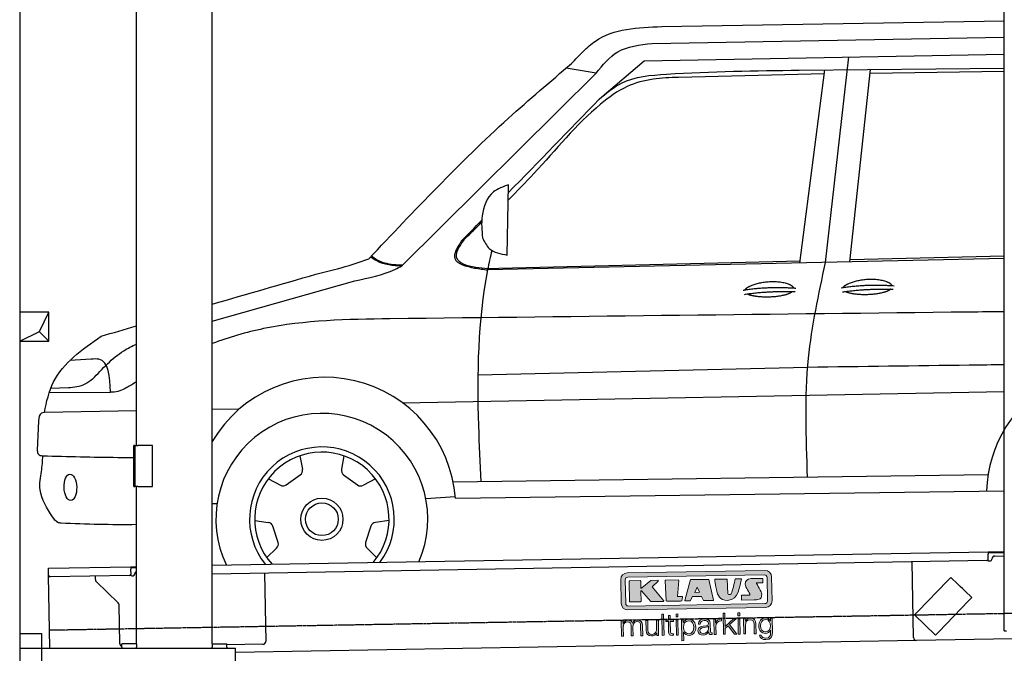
# Model space of a CAD drawing. Header units: millimetres. Extents: x 1073 to 6773, y 5741 to 12416.
# Tile 2 of 4: x 1073 to 4448, y 7995 to 10169. Entities that reach past the tile are written whole.
import ezdxf

# ---------------------------------------------------------------- set-up
doc = ezdxf.new("R2010")
doc.units = ezdxf.units.MM
doc.linetypes.add('GEN3', pattern=[6.25, 5, -1.25])
doc.layers.get('0').update_dxf_attribs({"lineweight": 25})
doc.layers.add('3', color=6, linetype='GEN3', lineweight=25)
doc.layers.add('breakthrough', color=1, linetype='Continuous', lineweight=25)
doc.layers.add('Car', color=10, linetype='Continuous')
doc.layers.add('Logo', color=7, linetype='Continuous')

# ---------------------------------------------------------------- blocks, each defined once
blk = doc.blocks.new('KLAUS')
at = {"layer": 'Logo', "true_color": 0x7b7b7a}
h = blk.add_hatch(color=8, dxfattribs=at)
h.dxf.hatch_style = 2
edge = h.paths.add_edge_path()
edge.add_spline(control_points=[(3.6, 29.09), (2.88, 29.09), (2.3, 28.51), (2.3, 27.8), (2.3, 27.8), (2.3, 16.11), (2.3, 16.11), (2.3, 15.39), (2.88, 14.81), (3.6, 14.81), (3.6, 14.81), (71.16, 14.81), (71.16, 14.81), (71.88, 14.81), (72.46, 15.39), (72.46, 16.11), (72.46, 16.11), (72.46, 27.8), (72.46, 27.8), (72.46, 28.51), (71.88, 29.09), (71.16, 29.09), (71.16, 29.09), (3.6, 29.09), (3.6, 29.09), (3.6, 29.09), (3.6, 29.09), (3.6, 29.09)], knot_values=[0, 0, 0, 0, 1, 1, 1, 2, 2, 2, 3, 3, 3, 4, 4, 4, 5, 5, 5, 6, 6, 6, 7, 7, 7, 8, 8, 8, 9, 9, 9, 9], degree=3, periodic=0)
edge = h.paths.add_edge_path()
edge.add_spline(control_points=[(3.35, 31.23), (3.35, 31.23), (71.47, 31.23), (71.47, 31.23), (73.26, 31.23), (74.71, 29.77), (74.71, 27.99), (74.71, 27.99), (74.71, 16.17), (74.71, 16.17), (74.71, 14.38), (73.26, 12.93), (71.47, 12.93), (71.47, 12.93), (3.35, 12.93), (3.35, 12.93), (1.56, 12.93), (0.11, 14.38), (0.11, 16.17), (0.11, 16.17), (0.11, 27.99), (0.11, 27.99), (0.11, 29.77), (1.56, 31.23), (3.35, 31.23), (3.35, 31.23), (3.35, 31.23), (3.35, 31.23)], knot_values=[0, 0, 0, 0, 1, 1, 1, 2, 2, 2, 3, 3, 3, 4, 4, 4, 5, 5, 5, 6, 6, 6, 7, 7, 7, 8, 8, 8, 9, 9, 9, 9], degree=3, periodic=0)
h = blk.add_hatch(color=8, dxfattribs=at)
h.dxf.hatch_style = 2
edge = h.paths.add_edge_path()
edge.add_spline(control_points=[(4.5, 27.33), (4.5, 27.33), (9.7, 27.33), (9.7, 27.33), (9.84, 27.33), (9.96, 27.22), (9.96, 27.08), (9.96, 27.08), (9.96, 23.69), (9.96, 23.69), (9.96, 23.69), (9.94, 23.64), (10.04, 23.59), (10.14, 23.53), (10.2, 23.57), (10.2, 23.57), (10.2, 23.57), (10.51, 23.75), (10.51, 23.75), (10.51, 23.75), (14.94, 27.33), (14.94, 27.33), (14.94, 27.33), (18.41, 27.33), (18.41, 27.33), (18.41, 27.33), (18.49, 27.33), (18.56, 27.2), (18.65, 27.04), (18.53, 26.91), (18.53, 26.91), (18.53, 26.91), (15.49, 24.11), (15.49, 24.11), (15.49, 24.11), (21.14, 17.06), (21.14, 17.06), (21.14, 17.06), (21.13, 16.91), (21.13, 16.91), (21.08, 16.84), (20.99, 16.82), (20.99, 16.82), (20.99, 16.82), (14.7, 16.82), (14.7, 16.82), (14.7, 16.82), (10.26, 22.17), (10.26, 22.17), (10.26, 22.17), (10.19, 22.24), (10.08, 22.21), (9.97, 22.18), (9.96, 22.11), (9.96, 22.11), (9.96, 22.11), (9.96, 17.08), (9.96, 17.08), (9.96, 16.94), (9.84, 16.82), (9.7, 16.82), (9.7, 16.82), (4.5, 16.82), (4.5, 16.82), (4.36, 16.82), (4.25, 16.94), (4.25, 17.08), (4.25, 17.08), (4.25, 27.08), (4.25, 27.08), (4.25, 27.22), (4.36, 27.33), (4.5, 27.33), (4.5, 27.33), (4.5, 27.33), (4.5, 27.33)], knot_values=[0, 0, 0, 0, 1, 1, 1, 2, 2, 2, 3, 3, 3, 4, 4, 4, 5, 5, 5, 6, 6, 6, 7, 7, 7, 8, 8, 8, 9, 9, 9, 10, 10, 10, 11, 11, 11, 12, 12, 12, 13, 13, 13, 14, 14, 14, 15, 15, 15, 16, 16, 16, 17, 17, 17, 18, 18, 18, 19, 19, 19, 20, 20, 20, 21, 21, 21, 22, 22, 22, 23, 23, 23, 24, 24, 24, 25, 25, 25, 25], degree=3, periodic=0)
h = blk.add_hatch(color=8, dxfattribs=at)
h.dxf.hatch_style = 2
h.paths.add_polyline_path([(22.42, 17.06), (21.97, 27.15), (22.24, 27.33), (28.55, 27.33), (28.86, 26.97), (28.01, 19.08), (30.26, 19.07), (30.44, 18.95), (30.08, 16.95), (29.49, 16.82), (22.6, 16.82)])
h = blk.add_hatch(color=8, dxfattribs=at)
h.paths.add_polyline_path([(36.52, 21.01), (38.93, 21.01), (37.87, 23.57)])
h.paths.add_polyline_path([(34.52, 27.33), (43.65, 27.33), (45.76, 16.94), (45.57, 16.82), (40.83, 16.82), (39.89, 18.95), (35.42, 18.95), (34.27, 16.82), (31.78, 16.82), (31.66, 17)])
h = blk.add_hatch(color=8, dxfattribs=at)
h.dxf.hatch_style = 2
edge = h.paths.add_edge_path()
edge.add_spline(control_points=[(52.69, 27.32), (52.69, 27.32), (52.88, 20.14), (52.88, 20.14), (53.01, 19.89), (53.2, 19.77), (53.43, 19.71), (53.91, 19.59), (54.43, 19.57), (54.64, 20.03), (55.23, 21.34), (56.27, 25.45), (56.6, 27.33), (56.6, 27.33), (59.77, 27.33), (59.77, 27.33), (58.77, 23.9), (58.56, 16.82), (52.63, 16.76), (48.72, 16.72), (48.01, 19.35), (47.27, 22.24), (46.89, 23.68), (46.54, 27.33), (46.54, 27.33), (46.54, 27.33), (52.69, 27.32), (52.69, 27.32), (52.69, 27.32), (52.69, 27.32), (52.69, 27.32)], knot_values=[0, 0, 0, 0, 1, 1, 1, 2, 2, 2, 3, 3, 3, 4, 4, 4, 5, 5, 5, 6, 6, 6, 7, 7, 7, 8, 8, 8, 9, 9, 9, 10, 10, 10, 10], degree=3, periodic=0)
h = blk.add_hatch(color=8, dxfattribs=at)
h.dxf.hatch_style = 2
edge = h.paths.add_edge_path()
edge.add_spline(control_points=[(64.46, 27.33), (64.46, 27.33), (70.31, 27.33), (70.31, 27.33), (70.31, 26.52), (70.31, 26.02), (70.31, 25.12), (70.31, 25.12), (67.3, 25.12), (67.3, 25.12), (67.24, 25.04), (67.25, 25.11), (67.25, 24.91), (67.25, 24.88), (69.73, 20.38), (69.73, 19.57), (69.73, 16.4), (67.22, 16.81), (65.9, 16.82), (65.9, 16.82), (59.59, 16.82), (59.59, 16.82), (59.59, 17.76), (59.59, 18.23), (59.59, 19.14), (59.59, 19.14), (63.75, 19.14), (63.75, 19.14), (63.82, 19.22), (63.81, 19.11), (63.81, 19.31), (63.81, 20.32), (61.58, 23.06), (61.58, 24.63), (61.58, 26.33), (62.83, 27.34), (64.46, 27.33), (64.46, 27.33), (64.46, 27.33), (64.46, 27.33)], knot_values=[0, 0, 0, 0, 1, 1, 1, 2, 2, 2, 3, 3, 3, 4, 4, 4, 5, 5, 5, 6, 6, 6, 7, 7, 7, 8, 8, 8, 9, 9, 9, 10, 10, 10, 11, 11, 11, 12, 12, 12, 13, 13, 13, 13], degree=3, periodic=0)
at = {"layer": 'Logo', "true_color": 0xef7c00}
h = blk.add_hatch(color=30, dxfattribs=at)
h.dxf.hatch_style = 2
h.paths.add_polyline_path([(20.07, 0), (20.99, 0), (20.99, 10.45), (20.07, 10.45)])
h = blk.add_hatch(color=30, dxfattribs=at)
h.dxf.hatch_style = 2
edge = h.paths.add_edge_path()
edge.add_spline(control_points=[(24.22, 9.82), (24.22, 9.82), (23.3, 9.82), (23.3, 9.82), (23.3, 9.82), (23.3, 7.55), (23.3, 7.55), (23.3, 7.55), (21.98, 7.55), (21.98, 7.55), (21.98, 7.55), (21.98, 6.78), (21.98, 6.78), (21.98, 6.78), (23.3, 6.78), (23.3, 6.78), (23.3, 6.78), (23.3, 1.61), (23.3, 1.61), (23.28, 0.32), (23.71, -0.09), (24.94, -0.09), (25.22, -0.09), (25.48, -0.06), (25.76, -0.06), (25.76, -0.06), (25.76, 0.73), (25.76, 0.73), (25.5, 0.7), (25.23, 0.69), (24.97, 0.69), (24.31, 0.73), (24.22, 1.08), (24.22, 1.68), (24.22, 1.68), (24.22, 6.78), (24.22, 6.78), (24.22, 6.78), (25.76, 6.78), (25.76, 6.78), (25.76, 6.78), (25.76, 7.55), (25.76, 7.55), (25.76, 7.55), (24.22, 7.55), (24.22, 7.55), (24.22, 7.55), (24.22, 9.82), (24.22, 9.82), (24.22, 9.82), (24.22, 9.82), (24.22, 9.82)], knot_values=[0, 0, 0, 0, 1, 1, 1, 2, 2, 2, 3, 3, 3, 4, 4, 4, 5, 5, 5, 6, 6, 6, 7, 7, 7, 8, 8, 8, 9, 9, 9, 10, 10, 10, 11, 11, 11, 12, 12, 12, 13, 13, 13, 14, 14, 14, 15, 15, 15, 16, 16, 16, 17, 17, 17, 17], degree=3, periodic=0)
h = blk.add_hatch(color=30, dxfattribs=at)
h.paths.add_polyline_path([(27.1, 0), (28.03, 0), (28.03, 7.55), (27.1, 7.55)])
h.paths.add_polyline_path([(27.1, 8.98), (28.03, 8.98), (28.03, 10.45), (27.1, 10.45)])
h = blk.add_hatch(color=30, dxfattribs=at)
h.dxf.hatch_style = 2
h.paths.add_polyline_path([(50.4, 0), (51.32, 0), (51.32, 2.87), (52.82, 4.11), (55.8, 0), (56.96, 0), (53.52, 4.76), (56.74, 7.55), (55.51, 7.55), (51.32, 3.89), (51.32, 10.45), (50.4, 10.45)])
h = blk.add_hatch(color=30, dxfattribs=at)
h.paths.add_polyline_path([(57.74, 0), (58.66, 0), (58.66, 7.55), (57.74, 7.55)])
h.paths.add_polyline_path([(57.74, 8.98), (58.66, 8.98), (58.66, 10.45), (57.74, 10.45)])
h = blk.add_hatch(color=30, dxfattribs=at)
h.dxf.hatch_style = 2
edge = h.paths.add_edge_path()
edge.add_spline(control_points=[(0, 0), (0, 0), (0.92, 0), (0.92, 0), (0.92, 0), (0.92, 4.22), (0.92, 4.22), (0.94, 5.8), (1.58, 7), (3.18, 7), (4.35, 7), (4.77, 6.15), (4.76, 5.12), (4.76, 5.12), (4.76, 0), (4.76, 0), (4.76, 0), (5.68, 0), (5.68, 0), (5.68, 0), (5.68, 4.27), (5.68, 4.27), (5.68, 5.68), (6.14, 7), (7.73, 7), (9.05, 7), (9.52, 6.32), (9.52, 5.08), (9.52, 5.08), (9.52, 0), (9.52, 0), (9.52, 0), (10.44, 0), (10.44, 0), (10.44, 0), (10.44, 5.12), (10.44, 5.12), (10.44, 6.91), (9.59, 7.77), (7.94, 7.77), (6.94, 7.77), (5.99, 7.29), (5.54, 6.3), (5.26, 7.29), (4.36, 7.77), (3.37, 7.77), (2.17, 7.77), (1.38, 7.19), (0.89, 6.28), (0.89, 6.28), (0.85, 6.28), (0.85, 6.28), (0.85, 6.28), (0.85, 7.55), (0.85, 7.55), (0.85, 7.55), (0, 7.55), (0, 7.55), (0, 7.55), (0, 0), (0, 0), (0, 0), (0, 0), (0, 0)], knot_values=[0, 0, 0, 0, 1, 1, 1, 2, 2, 2, 3, 3, 3, 4, 4, 4, 5, 5, 5, 6, 6, 6, 7, 7, 7, 8, 8, 8, 9, 9, 9, 10, 10, 10, 11, 11, 11, 12, 12, 12, 13, 13, 13, 14, 14, 14, 15, 15, 15, 16, 16, 16, 17, 17, 17, 18, 18, 18, 19, 19, 19, 20, 20, 20, 21, 21, 21, 21], degree=3, periodic=0)
h = blk.add_hatch(color=30, dxfattribs=at)
h.dxf.hatch_style = 2
edge = h.paths.add_edge_path()
edge.add_spline(control_points=[(18.31, 7.55), (18.31, 7.55), (17.39, 7.55), (17.39, 7.55), (17.39, 7.55), (17.39, 3.59), (17.39, 3.59), (17.39, 2.05), (16.7, 0.56), (15.12, 0.56), (13.66, 0.56), (13.15, 1.27), (13.1, 2.64), (13.1, 2.64), (13.1, 7.55), (13.1, 7.55), (13.1, 7.55), (12.18, 7.55), (12.18, 7.55), (12.18, 7.55), (12.18, 2.65), (12.18, 2.65), (12.18, 0.89), (12.93, -0.22), (14.83, -0.22), (15.96, -0.22), (16.95, 0.35), (17.44, 1.36), (17.44, 1.36), (17.47, 1.36), (17.47, 1.36), (17.47, 1.36), (17.47, 0), (17.47, 0), (17.47, 0), (18.31, 0), (18.31, 0), (18.31, 0), (18.31, 7.55), (18.31, 7.55), (18.31, 7.55), (18.31, 7.55), (18.31, 7.55)], knot_values=[0, 0, 0, 0, 1, 1, 1, 2, 2, 2, 3, 3, 3, 4, 4, 4, 5, 5, 5, 6, 6, 6, 7, 7, 7, 8, 8, 8, 9, 9, 9, 10, 10, 10, 11, 11, 11, 12, 12, 12, 13, 13, 13, 14, 14, 14, 14], degree=3, periodic=0)
h = blk.add_hatch(color=30, dxfattribs=at)
edge = h.paths.add_edge_path()
edge.add_spline(control_points=[(35.84, 3.78), (35.84, 2.21), (35.12, 0.56), (33.37, 0.56), (31.4, 0.56), (30.72, 2.21), (30.72, 3.78), (30.72, 5.49), (31.33, 7), (33.37, 7), (35.12, 7), (35.84, 5.34), (35.84, 3.78), (35.84, 3.78), (35.84, 3.78), (35.84, 3.78)], knot_values=[0, 0, 0, 0, 1, 1, 1, 2, 2, 2, 3, 3, 3, 4, 4, 4, 5, 5, 5, 5], degree=3, periodic=0)
edge = h.paths.add_edge_path()
edge.add_spline(control_points=[(29.79, -2.8), (29.79, -2.8), (30.72, -2.8), (30.72, -2.8), (30.72, -2.8), (30.72, 1.43), (30.72, 1.43), (30.72, 1.43), (30.74, 1.43), (30.74, 1.43), (31.14, 0.35), (32.24, -0.22), (33.37, -0.22), (35.66, -0.22), (36.76, 1.64), (36.76, 3.78), (36.76, 5.91), (35.66, 7.77), (33.37, 7.77), (32.15, 7.77), (31.1, 7.14), (30.67, 6.12), (30.67, 6.12), (30.64, 6.12), (30.64, 6.12), (30.64, 6.12), (30.64, 7.55), (30.64, 7.55), (30.64, 7.55), (29.79, 7.55), (29.79, 7.55), (29.79, 7.55), (29.79, -2.8), (29.79, -2.8), (29.79, -2.8), (29.79, -2.8), (29.79, -2.8)], knot_values=[0, 0, 0, 0, 1, 1, 1, 2, 2, 2, 3, 3, 3, 4, 4, 4, 5, 5, 5, 6, 6, 6, 7, 7, 7, 8, 8, 8, 9, 9, 9, 10, 10, 10, 11, 11, 11, 12, 12, 12, 12], degree=3, periodic=0)
h = blk.add_hatch(color=30, dxfattribs=at)
edge = h.paths.add_edge_path()
edge.add_spline(control_points=[(43.03, 2.93), (43.04, 1.45), (41.8, 0.56), (40.39, 0.56), (39.53, 0.56), (38.71, 1.13), (38.71, 2.05), (38.71, 3.53), (40.66, 3.51), (42.22, 3.79), (42.47, 3.84), (42.88, 3.91), (43, 4.13), (43, 4.13), (43.03, 4.13), (43.03, 4.13), (43.03, 4.13), (43.03, 2.93), (43.03, 2.93), (43.03, 2.93), (43.03, 2.93), (43.03, 2.93)], knot_values=[0, 0, 0, 0, 1, 1, 1, 2, 2, 2, 3, 3, 3, 4, 4, 4, 5, 5, 5, 6, 6, 6, 7, 7, 7, 7], degree=3, periodic=0)
edge = h.paths.add_edge_path()
edge.add_spline(control_points=[(39.03, 5.24), (39.06, 6.47), (39.91, 7), (41.05, 7), (42.14, 7), (43.03, 6.69), (43.03, 5.45), (43.03, 4.61), (42.6, 4.51), (41.84, 4.42), (39.85, 4.19), (37.79, 4.11), (37.79, 1.99), (37.79, 0.47), (38.93, -0.22), (40.32, -0.22), (41.77, -0.22), (42.43, 0.34), (43.07, 1.32), (43.07, 1.32), (43.1, 1.32), (43.1, 1.32), (43.1, 0.53), (43.25, 0), (44.19, 0), (44.43, 0), (44.58, 0.01), (44.79, 0.06), (44.79, 0.06), (44.79, 0.83), (44.79, 0.83), (44.71, 0.81), (44.6, 0.78), (44.49, 0.78), (44.13, 0.78), (43.95, 0.98), (43.95, 1.33), (43.95, 1.33), (43.95, 5.34), (43.95, 5.34), (43.95, 7.36), (42.5, 7.77), (41.17, 7.77), (39.44, 7.77), (38.2, 7.01), (38.11, 5.24), (38.11, 5.24), (39.03, 5.24), (39.03, 5.24), (39.03, 5.24), (39.03, 5.24), (39.03, 5.24)], knot_values=[0, 0, 0, 0, 1, 1, 1, 2, 2, 2, 3, 3, 3, 4, 4, 4, 5, 5, 5, 6, 6, 6, 7, 7, 7, 8, 8, 8, 9, 9, 9, 10, 10, 10, 11, 11, 11, 12, 12, 12, 13, 13, 13, 14, 14, 14, 15, 15, 15, 16, 16, 16, 17, 17, 17, 17], degree=3, periodic=0)
h = blk.add_hatch(color=30, dxfattribs=at)
h.dxf.hatch_style = 2
edge = h.paths.add_edge_path()
edge.add_spline(control_points=[(45.79, 0), (45.79, 0), (46.71, 0), (46.71, 0), (46.71, 0), (46.71, 4.03), (46.71, 4.03), (46.71, 5.59), (47.85, 6.82), (49.52, 6.73), (49.52, 6.73), (49.52, 7.66), (49.52, 7.66), (48.16, 7.72), (47.14, 7), (46.67, 5.78), (46.67, 5.78), (46.64, 5.78), (46.64, 5.78), (46.64, 5.78), (46.64, 7.55), (46.64, 7.55), (46.64, 7.55), (45.79, 7.55), (45.79, 7.55), (45.79, 7.55), (45.79, 0), (45.79, 0), (45.79, 0), (45.79, 0), (45.79, 0)], knot_values=[0, 0, 0, 0, 1, 1, 1, 2, 2, 2, 3, 3, 3, 4, 4, 4, 5, 5, 5, 6, 6, 6, 7, 7, 7, 8, 8, 8, 9, 9, 9, 10, 10, 10, 10], degree=3, periodic=0)
h = blk.add_hatch(color=30, dxfattribs=at)
h.dxf.hatch_style = 2
edge = h.paths.add_edge_path()
edge.add_spline(control_points=[(60.41, 0), (60.41, 0), (61.33, 0), (61.33, 0), (61.33, 0), (61.33, 4.41), (61.33, 4.41), (61.36, 5.89), (62.24, 7), (63.7, 7), (65.2, 7), (65.62, 6.02), (65.62, 4.71), (65.62, 4.71), (65.62, 0), (65.62, 0), (65.62, 0), (66.54, 0), (66.54, 0), (66.54, 0), (66.54, 4.86), (66.54, 4.86), (66.54, 6.66), (65.9, 7.77), (63.78, 7.77), (62.71, 7.77), (61.7, 7.16), (61.36, 6.25), (61.36, 6.25), (61.33, 6.25), (61.33, 6.25), (61.33, 6.25), (61.33, 7.55), (61.33, 7.55), (61.33, 7.55), (60.41, 7.55), (60.41, 7.55), (60.41, 7.55), (60.41, 0), (60.41, 0), (60.41, 0), (60.41, 0), (60.41, 0)], knot_values=[0, 0, 0, 0, 1, 1, 1, 2, 2, 2, 3, 3, 3, 4, 4, 4, 5, 5, 5, 6, 6, 6, 7, 7, 7, 8, 8, 8, 9, 9, 9, 10, 10, 10, 11, 11, 11, 12, 12, 12, 13, 13, 13, 14, 14, 14, 14], degree=3, periodic=0)
h = blk.add_hatch(color=30, dxfattribs=at)
edge = h.paths.add_edge_path()
edge.add_spline(control_points=[(71.32, 0.86), (69.62, 0.86), (68.83, 2.34), (68.83, 3.86), (68.83, 5.43), (69.56, 7), (71.32, 7), (73.06, 7), (73.75, 5.34), (73.75, 3.86), (73.75, 2.33), (72.91, 0.86), (71.32, 0.86), (71.32, 0.86), (71.32, 0.86), (71.32, 0.86)], knot_values=[0, 0, 0, 0, 1, 1, 1, 2, 2, 2, 3, 3, 3, 4, 4, 4, 5, 5, 5, 5], degree=3, periodic=0)
edge = h.paths.add_edge_path()
edge.add_spline(control_points=[(74.67, 7.55), (74.67, 7.55), (73.75, 7.55), (73.75, 7.55), (73.75, 7.55), (73.75, 6.25), (73.75, 6.25), (73.75, 6.25), (73.72, 6.25), (73.72, 6.25), (73.35, 7.09), (72.41, 7.77), (71.32, 7.77), (69.13, 7.77), (67.9, 6.05), (67.9, 3.97), (67.9, 1.82), (68.9, 0.09), (71.32, 0.09), (72.4, 0.09), (73.29, 0.72), (73.72, 1.64), (73.72, 1.64), (73.75, 1.64), (73.75, 1.64), (73.75, 1.64), (73.75, 0.61), (73.75, 0.61), (73.75, -1.23), (73.01, -2.24), (71.32, -2.24), (70.29, -2.24), (69.31, -1.85), (69.1, -0.73), (69.1, -0.73), (68.18, -0.73), (68.18, -0.73), (68.31, -2.34), (69.81, -3.02), (71.32, -3.02), (73.79, -3.02), (74.65, -1.64), (74.67, 0.61), (74.67, 0.61), (74.67, 7.55), (74.67, 7.55), (74.67, 7.55), (74.67, 7.55), (74.67, 7.55)], knot_values=[0, 0, 0, 0, 1, 1, 1, 2, 2, 2, 3, 3, 3, 4, 4, 4, 5, 5, 5, 6, 6, 6, 7, 7, 7, 8, 8, 8, 9, 9, 9, 10, 10, 10, 11, 11, 11, 12, 12, 12, 13, 13, 13, 14, 14, 14, 15, 15, 15, 16, 16, 16, 16], degree=3, periodic=0)
at = {"layer": 'Logo', "lineweight": 0}
for points in [[(22.42, 17.06), (21.97, 27.15), (22.24, 27.33), (28.55, 27.33), (28.86, 26.97), (28.01, 19.08), (30.26, 19.07), (30.44, 18.95), (30.08, 16.95), (29.49, 16.82), (22.6, 16.82), (22.42, 17.06), (22.42, 17.06)], [(34.52, 27.33), (43.65, 27.33), (45.76, 16.94), (45.57, 16.82), (40.83, 16.82), (39.89, 18.95), (35.42, 18.95), (34.27, 16.82), (31.78, 16.82), (31.66, 17), (34.52, 27.33), (34.52, 27.33)], [(36.52, 21.01), (38.93, 21.01), (37.87, 23.57), (36.52, 21.01), (36.52, 21.01)], [(20.07, 0), (20.99, 0), (20.99, 10.45), (20.07, 10.45), (20.07, 0), (20.07, 0)], [(27.1, 8.98), (28.03, 8.98), (28.03, 10.45), (27.1, 10.45), (27.1, 8.98), (27.1, 8.98)], [(50.4, 0), (51.32, 0), (51.32, 2.87), (52.82, 4.11), (55.8, 0), (56.96, 0), (53.52, 4.76), (56.74, 7.55), (55.51, 7.55), (51.32, 3.89), (51.32, 10.45), (50.4, 10.45), (50.4, 0), (50.4, 0)], [(57.74, 8.98), (58.66, 8.98), (58.66, 10.45), (57.74, 10.45), (57.74, 8.98), (57.74, 8.98)], [(27.1, 0), (28.03, 0), (28.03, 7.55), (27.1, 7.55), (27.1, 0), (27.1, 0)], [(57.74, 0), (58.66, 0), (58.66, 7.55), (57.74, 7.55), (57.74, 0), (57.74, 0)]]:
    blk.add_lwpolyline(points, dxfattribs=at)
for points, knots in [([(3.35, 31.23), (3.35, 31.23), (71.47, 31.23), (71.47, 31.23), (73.26, 31.23), (74.71, 29.77), (74.71, 27.99), (74.71, 27.99), (74.71, 16.17), (74.71, 16.17), (74.71, 14.38), (73.26, 12.93), (71.47, 12.93), (71.47, 12.93), (3.35, 12.93), (3.35, 12.93), (1.56, 12.93), (0.11, 14.38), (0.11, 16.17), (0.11, 16.17), (0.11, 27.99), (0.11, 27.99), (0.11, 29.77), (1.56, 31.23), (3.35, 31.23), (3.35, 31.23), (3.35, 31.23), (3.35, 31.23)], [0, 0, 0, 0, 1, 1, 1, 2, 2, 2, 3, 3, 3, 4, 4, 4, 5, 5, 5, 6, 6, 6, 7, 7, 7, 8, 8, 8, 9, 9, 9, 9]), ([(3.6, 29.09), (2.88, 29.09), (2.3, 28.51), (2.3, 27.8), (2.3, 27.8), (2.3, 16.11), (2.3, 16.11), (2.3, 15.39), (2.88, 14.81), (3.6, 14.81), (3.6, 14.81), (71.16, 14.81), (71.16, 14.81), (71.88, 14.81), (72.46, 15.39), (72.46, 16.11), (72.46, 16.11), (72.46, 27.8), (72.46, 27.8), (72.46, 28.51), (71.88, 29.09), (71.16, 29.09), (71.16, 29.09), (3.6, 29.09), (3.6, 29.09), (3.6, 29.09), (3.6, 29.09), (3.6, 29.09)], [0, 0, 0, 0, 1, 1, 1, 2, 2, 2, 3, 3, 3, 4, 4, 4, 5, 5, 5, 6, 6, 6, 7, 7, 7, 8, 8, 8, 9, 9, 9, 9]), ([(4.5, 27.33), (4.5, 27.33), (9.7, 27.33), (9.7, 27.33), (9.84, 27.33), (9.96, 27.22), (9.96, 27.08), (9.96, 27.08), (9.96, 23.69), (9.96, 23.69), (9.96, 23.69), (9.94, 23.64), (10.04, 23.59), (10.14, 23.53), (10.2, 23.57), (10.2, 23.57), (10.2, 23.57), (10.51, 23.75), (10.51, 23.75), (10.51, 23.75), (14.94, 27.33), (14.94, 27.33), (14.94, 27.33), (18.41, 27.33), (18.41, 27.33), (18.41, 27.33), (18.49, 27.33), (18.56, 27.2), (18.65, 27.04), (18.53, 26.91), (18.53, 26.91), (18.53, 26.91), (15.49, 24.11), (15.49, 24.11), (15.49, 24.11), (21.14, 17.06), (21.14, 17.06), (21.14, 17.06), (21.13, 16.91), (21.13, 16.91), (21.08, 16.84), (20.99, 16.82), (20.99, 16.82), (20.99, 16.82), (14.7, 16.82), (14.7, 16.82), (14.7, 16.82), (10.26, 22.17), (10.26, 22.17), (10.26, 22.17), (10.19, 22.24), (10.08, 22.21), (9.97, 22.18), (9.96, 22.11), (9.96, 22.11), (9.96, 22.11), (9.96, 17.08), (9.96, 17.08), (9.96, 16.94), (9.84, 16.82), (9.7, 16.82), (9.7, 16.82), (4.5, 16.82), (4.5, 16.82), (4.36, 16.82), (4.25, 16.94), (4.25, 17.08), (4.25, 17.08), (4.25, 27.08), (4.25, 27.08), (4.25, 27.22), (4.36, 27.33), (4.5, 27.33), (4.5, 27.33), (4.5, 27.33), (4.5, 27.33)], [0, 0, 0, 0, 1, 1, 1, 2, 2, 2, 3, 3, 3, 4, 4, 4, 5, 5, 5, 6, 6, 6, 7, 7, 7, 8, 8, 8, 9, 9, 9, 10, 10, 10, 11, 11, 11, 12, 12, 12, 13, 13, 13, 14, 14, 14, 15, 15, 15, 16, 16, 16, 17, 17, 17, 18, 18, 18, 19, 19, 19, 20, 20, 20, 21, 21, 21, 22, 22, 22, 23, 23, 23, 24, 24, 24, 25, 25, 25, 25]), ([(52.69, 27.32), (52.69, 27.32), (52.88, 20.14), (52.88, 20.14), (53.01, 19.89), (53.2, 19.77), (53.43, 19.71), (53.91, 19.59), (54.43, 19.57), (54.64, 20.03), (55.23, 21.34), (56.27, 25.45), (56.6, 27.33), (56.6, 27.33), (59.77, 27.33), (59.77, 27.33), (58.77, 23.9), (58.56, 16.82), (52.63, 16.76), (48.72, 16.72), (48.01, 19.35), (47.27, 22.24), (46.89, 23.68), (46.54, 27.33), (46.54, 27.33), (46.54, 27.33), (52.69, 27.32), (52.69, 27.32), (52.69, 27.32), (52.69, 27.32), (52.69, 27.32)], [0, 0, 0, 0, 1, 1, 1, 2, 2, 2, 3, 3, 3, 4, 4, 4, 5, 5, 5, 6, 6, 6, 7, 7, 7, 8, 8, 8, 9, 9, 9, 10, 10, 10, 10]), ([(64.46, 27.33), (64.46, 27.33), (70.31, 27.33), (70.31, 27.33), (70.31, 26.52), (70.31, 26.02), (70.31, 25.12), (70.31, 25.12), (67.3, 25.12), (67.3, 25.12), (67.24, 25.04), (67.25, 25.11), (67.25, 24.91), (67.25, 24.88), (69.73, 20.38), (69.73, 19.57), (69.73, 16.4), (67.22, 16.81), (65.9, 16.82), (65.9, 16.82), (59.59, 16.82), (59.59, 16.82), (59.59, 17.76), (59.59, 18.23), (59.59, 19.14), (59.59, 19.14), (63.75, 19.14), (63.75, 19.14), (63.82, 19.22), (63.81, 19.11), (63.81, 19.31), (63.81, 20.32), (61.58, 23.06), (61.58, 24.63), (61.58, 26.33), (62.83, 27.34), (64.46, 27.33), (64.46, 27.33), (64.46, 27.33), (64.46, 27.33)], [0, 0, 0, 0, 1, 1, 1, 2, 2, 2, 3, 3, 3, 4, 4, 4, 5, 5, 5, 6, 6, 6, 7, 7, 7, 8, 8, 8, 9, 9, 9, 10, 10, 10, 11, 11, 11, 12, 12, 12, 13, 13, 13, 13]), ([(24.22, 9.82), (24.22, 9.82), (23.3, 9.82), (23.3, 9.82), (23.3, 9.82), (23.3, 7.55), (23.3, 7.55), (23.3, 7.55), (21.98, 7.55), (21.98, 7.55), (21.98, 7.55), (21.98, 6.78), (21.98, 6.78), (21.98, 6.78), (23.3, 6.78), (23.3, 6.78), (23.3, 6.78), (23.3, 1.61), (23.3, 1.61), (23.28, 0.32), (23.71, -0.09), (24.94, -0.09), (25.22, -0.09), (25.48, -0.06), (25.76, -0.06), (25.76, -0.06), (25.76, 0.73), (25.76, 0.73), (25.5, 0.7), (25.23, 0.69), (24.97, 0.69), (24.31, 0.73), (24.22, 1.08), (24.22, 1.68), (24.22, 1.68), (24.22, 6.78), (24.22, 6.78), (24.22, 6.78), (25.76, 6.78), (25.76, 6.78), (25.76, 6.78), (25.76, 7.55), (25.76, 7.55), (25.76, 7.55), (24.22, 7.55), (24.22, 7.55), (24.22, 7.55), (24.22, 9.82), (24.22, 9.82), (24.22, 9.82), (24.22, 9.82), (24.22, 9.82)], [0, 0, 0, 0, 1, 1, 1, 2, 2, 2, 3, 3, 3, 4, 4, 4, 5, 5, 5, 6, 6, 6, 7, 7, 7, 8, 8, 8, 9, 9, 9, 10, 10, 10, 11, 11, 11, 12, 12, 12, 13, 13, 13, 14, 14, 14, 15, 15, 15, 16, 16, 16, 17, 17, 17, 17]), ([(0, 0), (0, 0), (0.92, 0), (0.92, 0), (0.92, 0), (0.92, 4.22), (0.92, 4.22), (0.94, 5.8), (1.58, 7), (3.18, 7), (4.35, 7), (4.77, 6.15), (4.76, 5.12), (4.76, 5.12), (4.76, 0), (4.76, 0), (4.76, 0), (5.68, 0), (5.68, 0), (5.68, 0), (5.68, 4.27), (5.68, 4.27), (5.68, 5.68), (6.14, 7), (7.73, 7), (9.05, 7), (9.52, 6.32), (9.52, 5.08), (9.52, 5.08), (9.52, 0), (9.52, 0), (9.52, 0), (10.44, 0), (10.44, 0), (10.44, 0), (10.44, 5.12), (10.44, 5.12), (10.44, 6.91), (9.59, 7.77), (7.94, 7.77), (6.94, 7.77), (5.99, 7.29), (5.54, 6.3), (5.26, 7.29), (4.36, 7.77), (3.37, 7.77), (2.17, 7.77), (1.38, 7.19), (0.89, 6.28), (0.89, 6.28), (0.85, 6.28), (0.85, 6.28), (0.85, 6.28), (0.85, 7.55), (0.85, 7.55), (0.85, 7.55), (0, 7.55), (0, 7.55), (0, 7.55), (0, 0), (0, 0), (0, 0), (0, 0), (0, 0)], [0, 0, 0, 0, 1, 1, 1, 2, 2, 2, 3, 3, 3, 4, 4, 4, 5, 5, 5, 6, 6, 6, 7, 7, 7, 8, 8, 8, 9, 9, 9, 10, 10, 10, 11, 11, 11, 12, 12, 12, 13, 13, 13, 14, 14, 14, 15, 15, 15, 16, 16, 16, 17, 17, 17, 18, 18, 18, 19, 19, 19, 20, 20, 20, 21, 21, 21, 21]), ([(18.31, 7.55), (18.31, 7.55), (17.39, 7.55), (17.39, 7.55), (17.39, 7.55), (17.39, 3.59), (17.39, 3.59), (17.39, 2.05), (16.7, 0.56), (15.12, 0.56), (13.66, 0.56), (13.15, 1.27), (13.1, 2.64), (13.1, 2.64), (13.1, 7.55), (13.1, 7.55), (13.1, 7.55), (12.18, 7.55), (12.18, 7.55), (12.18, 7.55), (12.18, 2.65), (12.18, 2.65), (12.18, 0.89), (12.93, -0.22), (14.83, -0.22), (15.96, -0.22), (16.95, 0.35), (17.44, 1.36), (17.44, 1.36), (17.47, 1.36), (17.47, 1.36), (17.47, 1.36), (17.47, 0), (17.47, 0), (17.47, 0), (18.31, 0), (18.31, 0), (18.31, 0), (18.31, 7.55), (18.31, 7.55), (18.31, 7.55), (18.31, 7.55), (18.31, 7.55)], [0, 0, 0, 0, 1, 1, 1, 2, 2, 2, 3, 3, 3, 4, 4, 4, 5, 5, 5, 6, 6, 6, 7, 7, 7, 8, 8, 8, 9, 9, 9, 10, 10, 10, 11, 11, 11, 12, 12, 12, 13, 13, 13, 14, 14, 14, 14]), ([(29.79, -2.8), (29.79, -2.8), (30.72, -2.8), (30.72, -2.8), (30.72, -2.8), (30.72, 1.43), (30.72, 1.43), (30.72, 1.43), (30.74, 1.43), (30.74, 1.43), (31.14, 0.35), (32.24, -0.22), (33.37, -0.22), (35.66, -0.22), (36.76, 1.64), (36.76, 3.78), (36.76, 5.91), (35.66, 7.77), (33.37, 7.77), (32.15, 7.77), (31.1, 7.14), (30.67, 6.12), (30.67, 6.12), (30.64, 6.12), (30.64, 6.12), (30.64, 6.12), (30.64, 7.55), (30.64, 7.55), (30.64, 7.55), (29.79, 7.55), (29.79, 7.55), (29.79, 7.55), (29.79, -2.8), (29.79, -2.8), (29.79, -2.8), (29.79, -2.8), (29.79, -2.8)], [0, 0, 0, 0, 1, 1, 1, 2, 2, 2, 3, 3, 3, 4, 4, 4, 5, 5, 5, 6, 6, 6, 7, 7, 7, 8, 8, 8, 9, 9, 9, 10, 10, 10, 11, 11, 11, 12, 12, 12, 12]), ([(35.84, 3.78), (35.84, 2.21), (35.12, 0.56), (33.37, 0.56), (31.4, 0.56), (30.72, 2.21), (30.72, 3.78), (30.72, 5.49), (31.33, 7), (33.37, 7), (35.12, 7), (35.84, 5.34), (35.84, 3.78), (35.84, 3.78), (35.84, 3.78), (35.84, 3.78)], [0, 0, 0, 0, 1, 1, 1, 2, 2, 2, 3, 3, 3, 4, 4, 4, 5, 5, 5, 5]), ([(39.03, 5.24), (39.06, 6.47), (39.91, 7), (41.05, 7), (42.14, 7), (43.03, 6.69), (43.03, 5.45), (43.03, 4.61), (42.6, 4.51), (41.84, 4.42), (39.85, 4.19), (37.79, 4.11), (37.79, 1.99), (37.79, 0.47), (38.93, -0.22), (40.32, -0.22), (41.77, -0.22), (42.43, 0.34), (43.07, 1.32), (43.07, 1.32), (43.1, 1.32), (43.1, 1.32), (43.1, 0.53), (43.25, 0), (44.19, 0), (44.43, 0), (44.58, 0.01), (44.79, 0.06), (44.79, 0.06), (44.79, 0.83), (44.79, 0.83), (44.71, 0.81), (44.6, 0.78), (44.49, 0.78), (44.13, 0.78), (43.95, 0.98), (43.95, 1.33), (43.95, 1.33), (43.95, 5.34), (43.95, 5.34), (43.95, 7.36), (42.5, 7.77), (41.17, 7.77), (39.44, 7.77), (38.2, 7.01), (38.11, 5.24), (38.11, 5.24), (39.03, 5.24), (39.03, 5.24), (39.03, 5.24), (39.03, 5.24), (39.03, 5.24)], [0, 0, 0, 0, 1, 1, 1, 2, 2, 2, 3, 3, 3, 4, 4, 4, 5, 5, 5, 6, 6, 6, 7, 7, 7, 8, 8, 8, 9, 9, 9, 10, 10, 10, 11, 11, 11, 12, 12, 12, 13, 13, 13, 14, 14, 14, 15, 15, 15, 16, 16, 16, 17, 17, 17, 17]), ([(45.79, 0), (45.79, 0), (46.71, 0), (46.71, 0), (46.71, 0), (46.71, 4.03), (46.71, 4.03), (46.71, 5.59), (47.85, 6.82), (49.52, 6.73), (49.52, 6.73), (49.52, 7.66), (49.52, 7.66), (48.16, 7.72), (47.14, 7), (46.67, 5.78), (46.67, 5.78), (46.64, 5.78), (46.64, 5.78), (46.64, 5.78), (46.64, 7.55), (46.64, 7.55), (46.64, 7.55), (45.79, 7.55), (45.79, 7.55), (45.79, 7.55), (45.79, 0), (45.79, 0), (45.79, 0), (45.79, 0), (45.79, 0)], [0, 0, 0, 0, 1, 1, 1, 2, 2, 2, 3, 3, 3, 4, 4, 4, 5, 5, 5, 6, 6, 6, 7, 7, 7, 8, 8, 8, 9, 9, 9, 10, 10, 10, 10]), ([(60.41, 0), (60.41, 0), (61.33, 0), (61.33, 0), (61.33, 0), (61.33, 4.41), (61.33, 4.41), (61.36, 5.89), (62.24, 7), (63.7, 7), (65.2, 7), (65.62, 6.02), (65.62, 4.71), (65.62, 4.71), (65.62, 0), (65.62, 0), (65.62, 0), (66.54, 0), (66.54, 0), (66.54, 0), (66.54, 4.86), (66.54, 4.86), (66.54, 6.66), (65.9, 7.77), (63.78, 7.77), (62.71, 7.77), (61.7, 7.16), (61.36, 6.25), (61.36, 6.25), (61.33, 6.25), (61.33, 6.25), (61.33, 6.25), (61.33, 7.55), (61.33, 7.55), (61.33, 7.55), (60.41, 7.55), (60.41, 7.55), (60.41, 7.55), (60.41, 0), (60.41, 0), (60.41, 0), (60.41, 0), (60.41, 0)], [0, 0, 0, 0, 1, 1, 1, 2, 2, 2, 3, 3, 3, 4, 4, 4, 5, 5, 5, 6, 6, 6, 7, 7, 7, 8, 8, 8, 9, 9, 9, 10, 10, 10, 11, 11, 11, 12, 12, 12, 13, 13, 13, 14, 14, 14, 14]), ([(74.67, 7.55), (74.67, 7.55), (73.75, 7.55), (73.75, 7.55), (73.75, 7.55), (73.75, 6.25), (73.75, 6.25), (73.75, 6.25), (73.72, 6.25), (73.72, 6.25), (73.35, 7.09), (72.41, 7.77), (71.32, 7.77), (69.13, 7.77), (67.9, 6.05), (67.9, 3.97), (67.9, 1.82), (68.9, 0.09), (71.32, 0.09), (72.4, 0.09), (73.29, 0.72), (73.72, 1.64), (73.72, 1.64), (73.75, 1.64), (73.75, 1.64), (73.75, 1.64), (73.75, 0.61), (73.75, 0.61), (73.75, -1.23), (73.01, -2.24), (71.32, -2.24), (70.29, -2.24), (69.31, -1.85), (69.1, -0.73), (69.1, -0.73), (68.18, -0.73), (68.18, -0.73), (68.31, -2.34), (69.81, -3.02), (71.32, -3.02), (73.79, -3.02), (74.65, -1.64), (74.67, 0.61), (74.67, 0.61), (74.67, 7.55), (74.67, 7.55), (74.67, 7.55), (74.67, 7.55), (74.67, 7.55)], [0, 0, 0, 0, 1, 1, 1, 2, 2, 2, 3, 3, 3, 4, 4, 4, 5, 5, 5, 6, 6, 6, 7, 7, 7, 8, 8, 8, 9, 9, 9, 10, 10, 10, 11, 11, 11, 12, 12, 12, 13, 13, 13, 14, 14, 14, 15, 15, 15, 16, 16, 16, 16]), ([(71.32, 0.86), (69.62, 0.86), (68.83, 2.34), (68.83, 3.86), (68.83, 5.43), (69.56, 7), (71.32, 7), (73.06, 7), (73.75, 5.34), (73.75, 3.86), (73.75, 2.33), (72.91, 0.86), (71.32, 0.86), (71.32, 0.86), (71.32, 0.86), (71.32, 0.86)], [0, 0, 0, 0, 1, 1, 1, 2, 2, 2, 3, 3, 3, 4, 4, 4, 5, 5, 5, 5]), ([(43.03, 2.93), (43.04, 1.45), (41.8, 0.56), (40.39, 0.56), (39.53, 0.56), (38.71, 1.13), (38.71, 2.05), (38.71, 3.53), (40.66, 3.51), (42.22, 3.79), (42.47, 3.84), (42.88, 3.91), (43, 4.13), (43, 4.13), (43.03, 4.13), (43.03, 4.13), (43.03, 4.13), (43.03, 2.93), (43.03, 2.93), (43.03, 2.93), (43.03, 2.93), (43.03, 2.93)], [0, 0, 0, 0, 1, 1, 1, 2, 2, 2, 3, 3, 3, 4, 4, 4, 5, 5, 5, 6, 6, 6, 7, 7, 7, 7])]:
    blk.add_open_spline(points, degree=3, knots=knots, dxfattribs=at)

msp = doc.modelspace()

# ---------------------------------------------------------------- linework, layer by layer
for p, q in [((1072.8, 11915.9), (1072.8, 5915.9)), ((1472.8, 8708), (1472.8, 10583)), ((1732.8, 8028), (1732.8, 10583)), ((4447.6, 8072.5), (4447.6, 10219.5)), ((1467.8, 8708), (1463.8, 8708)), ((1463.8, 8568), (1463.8, 8708)), ((1467.8, 8708), (1477.8, 8708)), ((1467.8, 8708), (1467.8, 8568)), ((1527.8, 8708), (1477.8, 8708)), ((1527.8, 8568), (1527.8, 8708)), ((1463.8, 8568), (1467.8, 8568)), ((1477.8, 8568), (1467.8, 8568)), ((1472.8, 8027.8), (1472.8, 8568)), ((1477.8, 8568), (1527.8, 8568)), ((1732.8, 8297.1), (4392.1, 8343.5)), ((4392.1, 8343.5), (4402.1, 8343.7)), ((4392.1, 8343.5), (4392.2, 8335.5)), ((4402.2, 8339.7), (4392.2, 8339.5)), ((4402.1, 8343.7), (4447.6, 8344.5)), ((4447.6, 8340.5), (4402.2, 8339.7)), ((4387.6, 8313.4), (1732.8, 8267.1)), ((4136.2, 8049), (4131.7, 8308.9)), ((4392.5, 8318.5), (4392.2, 8335.5)), ((4395.1, 8312.5), (4400.1, 8312.6)), ((4405, 8317.7), (4405, 8318.7)), ((4414.8, 8328.9), (4447.6, 8329.5)), ((1171.6, 8287.3), (1454, 8292.2)), ((1171.7, 8279.3), (1171.6, 8287.3)), ((1172, 8262.3), (1171.7, 8279.3)), ((1454, 8292.2), (1464, 8292.4)), ((1454, 8292.2), (1454.2, 8284.2)), ((1464.1, 8288.4), (1454.1, 8288.2)), ((1454.5, 8267.2), (1454.2, 8284.2)), ((1464, 8292.4), (1472.8, 8292.5)), ((1472.8, 8288.5), (1464.1, 8288.4)), ((1912, 8270.2), (1916.1, 8036.2)), ((1176.4, 8013), (1172, 8262.3)), ((1449.6, 8262.1), (1177.1, 8257.4)), ((1332.3, 8248.2), (1332.1, 8260.1)), ((1410.8, 8168.4), (1335.3, 8241.2)), ((1457.1, 8261.3), (1462.1, 8261.3)), ((1467, 8266.4), (1467, 8267.4)), ((4150.9, 8138.6), (4253.1, 8244.3)), ((4264.2, 8255.8), (4253.1, 8244.3)), ((4264.2, 8255.8), (4336.1, 8186.4)), ((4297.2, 8224.6), (4303.7, 8218.3)), ((4325, 8174.8), (4222.9, 8069.1)), ((4325, 8174.8), (4336.1, 8186.4)), ((1416.1, 8027.5), (1413.8, 8161.3)), ((4150.9, 8138.6), (4139.8, 8127.1)), ((4211.8, 8057.6), (4139.8, 8127.1)), ((4211.8, 8057.6), (4222.9, 8069.1)), ((4447.6, 8072.5), (4447.6, 8097.5)), ((4447.6, 8072.5), (4455.6, 8072.5)), ((1072.8, 8063), (1147.8, 8063)), ((1147.8, 8063), (1147.8, 7858)), ((4146.4, 8039.2), (1812.8, 7998.4)), ((4476.5, 8044.9), (4146.4, 8039.2)), ((1072.8, 8013), (1812.8, 8013)), ((1472.8, 8028), (1422.8, 8028)), ((1422.8, 8016), (1422.8, 8028)), ((1422.8, 8016), (1422.8, 8013)), ((1472.8, 8027.8), (1472.8, 8016)), ((1472.8, 8013), (1472.8, 8016)), ((1732.8, 8028), (1782.8, 8028)), ((1732.8, 8027.8), (1732.8, 8016)), ((1732.8, 8013), (1732.8, 8016)), ((1782.8, 8016), (1782.8, 8028)), ((1906.2, 8026.1), (1782.8, 8023.9)), ((1782.8, 8016), (1782.8, 8013)), ((1812.8, 7908), (1812.8, 8013))]:
    msp.add_line(p, q)
for centre, radius, start, end in [((4387.5, 8318.4), 5, 271, 1), ((4395, 8317.5), 5, 214.2367, 271), ((4400, 8317.6), 5, 271, 1), ((4415, 8318.9), 10, 91, 181), ((1477, 8267.6), 10, 114.7874, 181), ((1177, 8262.4), 5, 181, 271), ((1342.3, 8248.4), 10, 181, 226), ((1449.5, 8267.1), 5, 271, 1), ((1457, 8266.3), 5, 214.2367, 271), ((1462, 8266.3), 5, 271, 1), ((4296.6, 8223.9), 1, 46, 106), ((4303, 8217.6), 1, 346, 46), ((1403.8, 8161.2), 10, 1, 46), ((1906.1, 8036.1), 10, 271, 1), ((4146.2, 8049.2), 10, 181, 271), ((1426.1, 8027.7), 10, 181, 250.2934)]:
    msp.add_arc(centre, radius, start, end)
at = {"layer": '3'}
msp.add_line((1175.3, 8075.3), (6230.4, 8163.5), dxfattribs=at)
at = {"layer": 'breakthrough'}
for p, q in [((1140.1, 9098.9), (1172.8, 9165.9)), ((1072.8, 9065.9), (1140.1, 9098.9)), ((1139.9, 9098.7), (1172.8, 9065.9))]:
    msp.add_line(p, q, dxfattribs=at)
msp.add_lwpolyline([(1172.8, 9165.9), (1072.8, 9165.9), (1072.8, 9065.9), (1172.8, 9065.9)], close=True, dxfattribs=at)
at = {"layer": 'Car'}
for p, q in [((3273.9, 10145), (4447.6, 10165.5)), ((3240.5, 10087.4), (4447.6, 10108.5)), ((3067.8, 9903.7), (3213.5, 10028.2)), ((3213.5, 10028.2), (4447.6, 10050.5)), ((3834.9, 9336), (3914.8, 10040.9)), ((3048.4, 9985), (2946, 10002.9)), ((3744.9, 9995.9), (4447.6, 10002.1)), ((3746.8, 9334.1), (3832.9, 9996.7)), ((3918.3, 9337.8), (3989.2, 9998.1)), ((4447.6, 9991.1), (3987.8, 9984.7)), ((2383, 9324.7), (3048.4, 9985)), ((3831.2, 9983.4), (3331.1, 9970.8)), ((2744.1, 9361.2), (2748, 9602.3)), ((4447.6, 9349.3), (2676.6, 9310.7)), ((3919.2, 9346), (4447.6, 9359.1)), ((2715.5, 9316.1), (3747.8, 9341.7)), ((1732.8, 9134.8), (2221.3, 9273.3)), ((1317.7, 9004.1), (1245, 8999.8)), ((3773.7, 8976.2), (2643.3, 8949.8)), ((1174.1, 8889.8), (1384.3, 8891.4)), ((1239.5, 8905.4), (1178.9, 8903.7)), ((2384.9, 8854.7), (4447.6, 8893)), ((1472.8, 8826.6), (1157.7, 8820.8)), ((1825.5, 8833.1), (1732.8, 8831.4)), ((1136.8, 8793.2), (1133.2, 8691)), ((2033.5, 8672.6), (2041.6, 8626.6)), ((2183.9, 8672.5), (2175.7, 8626.5)), ((1986.6, 8572.8), (2034.5, 8607.5)), ((2182.8, 8607.4), (2230.7, 8572.7)), ((4391.7, 8607.3), (2558.6, 8582.2)), ((1925.1, 8593.9), (1966.3, 8571.9)), ((2292.2, 8593.7), (2251, 8571.8)), ((2566.2, 8527.1), (4447.6, 8553)), ((1732.8, 8508.9), (1749.4, 8509.5)), ((2464.9, 8525.8), (2565.8, 8532.8)), ((1878.5, 8450.9), (1924.8, 8444.4)), ((2338.6, 8450.7), (2292.4, 8444.2)), ((1958.9, 8375.4), (1940.7, 8431.7)), ((2276.5, 8431.5), (2258.2, 8375.3)), ((1919.9, 8323.4), (1953.5, 8355.8)), ((2297.2, 8323.3), (2263.6, 8355.7))]:
    msp.add_line(p, q, dxfattribs=at)
for radius in [72.3, 56.2]:
    msp.add_circle((2108.6, 8455.1), radius, dxfattribs=at)
for centre, radius, start, end in [((4826.9, 8538.8), 440.6, 357.1732, 178.2621), ((2118.7, 8493.4), 448.8, 4.3042, 149.3259), ((2108.6, 8455.1), 363.3, 336.3492, 205.6508), ((2108.6, 8455.1), 248.1, 323.356, 218.644), ((2108.6, 8455.1), 230.3, 319.8517, 222.1483), ((2021.9, 8623.1), 20, 308.833, 10.0093), ((2195.4, 8623), 20, 169.9408, 231.1171), ((1975.7, 8589.5), 20, 241.9408, 303.1171), ((2241.6, 8589.4), 20, 236.833, 298.0093), ((1922, 8424.6), 20, 20.833, 82.0093), ((2295.1, 8424.4), 20, 97.9408, 159.1171), ((1939.6, 8370.2), 20, 313.9408, 15.1171), ((2277.5, 8370.1), 20, 164.833, 226.0093)]:
    msp.add_arc(centre, radius, start, end, dxfattribs=at)
msp.add_ellipse((1246.4, 8564.5), major_axis=(-1.5, 45.2), ratio=0.47962, dxfattribs=at)
for points in [[(2964.5, 10018.7), (3004.7, 10060.5), (3046, 10095.6), (3273.9, 10145)], [(3048.4, 9985), (3122.4, 10058.3), (3240.5, 10087.4)], [(2269.7, 9348.7), (2748, 9830.7), (2964.5, 10018.7)], [(3058.4, 9895.9), (3135.3, 9951.2), (3289.8, 9982), (3744.9, 9995.9)], [(3331.1, 9970.8), (3243.5, 9964.9), (3154.5, 9939.2), (3063.9, 9879.3), (2835.2, 9641.2), (2747.1, 9549.8)], [(2748, 9602.3), (2696.3, 9577.8), (2657.8, 9496.3), (2659.1, 9420.7)], [(2593.6, 9411.8), (2632.5, 9450.2), (2656.2, 9473.7)], [(2659.1, 9420.7), (2682.3, 9384.1), (2744.1, 9361.2)], [(2586, 9408.6), (2564.1, 9349.7), (2632, 9317), (2676.6, 9310.7)], [(2593.6, 9411.8), (2574.3, 9380.9), (2569.3, 9355.2), (2593.2, 9331.3), (2635.7, 9320.2), (2677.6, 9315.5), (2715.5, 9316.1)], [(2087.8, 9295.8), (2161.5, 9314), (2269.7, 9348.7)], [(2276.4, 9355.8), (2296.2, 9342.4), (2383, 9324.7)], [(2279.4, 9358.9), (2295.5, 9346.5), (2315.5, 9337.4), (2345.8, 9330.5), (2378.7, 9327.7), (2385.3, 9327)], [(2221.3, 9273.3), (2359, 9312.4), (2383, 9324.7)], [(3773.3, 8598.8), (3776.6, 9007.9), (3834.9, 9336)], [(1384.3, 8891.4), (1344.1, 9004.1), (1317.7, 9004.1)], [(1322.4, 8935.4), (1296.3, 8918), (1239.5, 8905.4)], [(1157.7, 8820.8), (1147.6, 8818.7), (1136.8, 8793.2)], [(1133.2, 8691), (1136.7, 8678), (1152, 8672.6)], [(1214.8, 8441.2), (1203.7, 8444.5), (1185.4, 8462.9)]]:
    msp.add_spline(points, degree=3, dxfattribs=at)
for points, degree in [([(2747.6, 9575.3), (2851.2, 9682.1), (2954.8, 9789), (3058.4, 9895.9)], 3), ([(2586, 9408.6), (2609.5, 9432.8), (2632.9, 9457), (2656.4, 9481.3)], 3), ([(1732.8, 9193.2), (1851.1, 9227.4), (1969.4, 9261.6), (2087.8, 9295.8)], 3), ([(3552.1, 9240.7), (3628.1, 9254.6), (3733.1, 9248.2)], 2), ([(3888.5, 9248.9), (3964.5, 9262.8), (4069.5, 9256.4)], 2), ([(3556.6, 9226.7), (3631.1, 9238.4), (3730.5, 9236.5)], 2), ([(3893, 9234.9), (3967.5, 9246.5), (4067, 9244.7)], 2), ([(1352.1, 9083.2), (1392.3, 9094.8), (1432.5, 9106.4), (1472.8, 9118.1)], 3), ([(1472.8, 8436.6), (1386.8, 8435.3), (1300.8, 8438.3), (1214.8, 8441.2)], 3)]:
    msp.add_open_spline(points, degree=degree, dxfattribs=at)
for points, degree, knots in [([(2691.1, 9377.5), (2685.8, 9355.3), (2642.9, 9158.9), (2638.6, 8889.7), (2650.5, 8647.5), (2653.6, 8583.5)], 3, [200.731122, 200.731122, 200.731122, 200.731122, 269.144455, 804.923059, 997.431724, 997.431724, 997.431724, 997.431724]), ([(3558.2, 9241.8), (3562.7, 9249.6), (3588.3, 9264.3), (3641.3, 9280.1), (3700.3, 9271.2), (3723, 9255.3), (3725.7, 9248.6)], 5, [0.0312671, 0.0312671, 0.0312671, 0.0312671, 0.0312671, 0.0312671, 0.300106, 0.4826295, 0.4826295, 0.4826295, 0.4826295, 0.4826295, 0.4826295]), ([(3894.6, 9250), (3899.2, 9257.8), (3924.7, 9272.5), (3977.8, 9288.3), (4036.8, 9279.4), (4059.4, 9263.5), (4062.1, 9256.8)], 5, [0.0312671, 0.0312671, 0.0312671, 0.0312671, 0.0312671, 0.0312671, 0.300106, 0.4826295, 0.4826295, 0.4826295, 0.4826295, 0.4826295, 0.4826295]), ([(3722, 9236.6), (3716.5, 9231.5), (3692.6, 9219.9), (3647.2, 9213.6), (3603.6, 9215.9), (3575.5, 9222.8), (3565.6, 9228)], 5, [0.5496739, 0.5496739, 0.5496739, 0.5496739, 0.5496739, 0.5496739, 0.700106, 0.9266319, 0.9266319, 0.9266319, 0.9266319, 0.9266319, 0.9266319]), ([(4058.4, 9244.8), (4053, 9239.7), (4029, 9228.1), (3983.6, 9221.8), (3940.1, 9224.1), (3912, 9231), (3902, 9236.2)], 5, [0.5496739, 0.5496739, 0.5496739, 0.5496739, 0.5496739, 0.5496739, 0.700106, 0.9266319, 0.9266319, 0.9266319, 0.9266319, 0.9266319, 0.9266319]), ([(4447.6, 9167.1), (4407.5, 9166.6), (4367.4, 9166.1), (4327.3, 9165.7), (3665.5, 9158.1), (3003.7, 9150.4), (2341.9, 9142.8)], 3, [1246.453854, 1246.453854, 1246.453854, 1246.453854, 1366.706521, 1366.706521, 1366.706521, 3352.211872, 3352.211872, 3352.211872, 3352.211872]), ([(2341.9, 9142.8), (2196.3, 9140.5), (1989.1, 9137.3), (1790, 9079.4), (1732.8, 9057.6)], 3, [0, 0, 0, 0, 434.463501, 617.684956, 617.684956, 617.684956, 617.684956]), ([(1157.7, 8820.8), (1164.6, 8858.1), (1189.7, 8969.1), (1286.8, 9037.4), (1352.1, 9083.2)], 3, [24.14279, 24.14279, 24.14279, 24.14279, 134.833018, 361.140114, 361.140114, 361.140114, 361.140114]), ([(1322.4, 8935.4), (1355.9, 8971.6), (1400.9, 9020.1), (1457.7, 9049.5), (1472.8, 9056.1)], 3, [0, 0, 0, 0, 144.880808, 194.743439, 194.743439, 194.743439, 194.743439]), ([(4447.6, 8985), (4407.5, 8984.5), (4367.4, 8984), (4327.3, 8983.5), (4327.3, 8983.5), (4327.3, 8983.5), (4327.3, 8983.5), (4142.8, 8981.2), (3958.2, 8978.7), (3773.7, 8976.2)], 3, [1251.901792, 1251.901792, 1251.901792, 1251.901792, 1372.155345, 1372.155345, 1372.155345, 1372.15535, 1372.15535, 1372.15535, 1925.833078, 1925.833078, 1925.833078, 1925.833078]), ([(1472.8, 8926.6), (1462.1, 8919.8), (1436.6, 8903.8), (1405.6, 8889.8), (1386.3, 8891.2), (1384.3, 8891.4)], 3, [13.040838, 13.040838, 13.040838, 13.040838, 51.326139, 103.53728, 109.313016, 109.313016, 109.313016, 109.313016]), ([(1185.4, 8462.9), (1167.1, 8490.6), (1133.2, 8545.9), (1148.3, 8616.5), (1151.3, 8654.8), (1152.1, 8672.6)], 3, [69.859738, 69.859738, 69.859738, 69.859738, 167.1282, 230.541726, 285.56884, 285.56884, 285.56884, 285.56884]), ([(1152, 8672.6), (1237.8, 8670.5), (1341.7, 8667.9), (1445.6, 8667.1), (1463.8, 8667)], 3, [0, 0, 0, 0, 257.382499, 311.849685, 311.849685, 311.849685, 311.849685])]:
    msp.add_open_spline(points, degree=degree, knots=knots, dxfattribs=at)

# ---------------------------------------------------------------- block references
at = {"xscale": 6.929133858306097, "yscale": 6.929133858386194, "zscale": 6.929133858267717, "rotation": 0.9999999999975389}
msp.add_blockref('KLAUS', (3135.8, 8054.4), dxfattribs=at)

doc.saveas('drawing.dxf')
